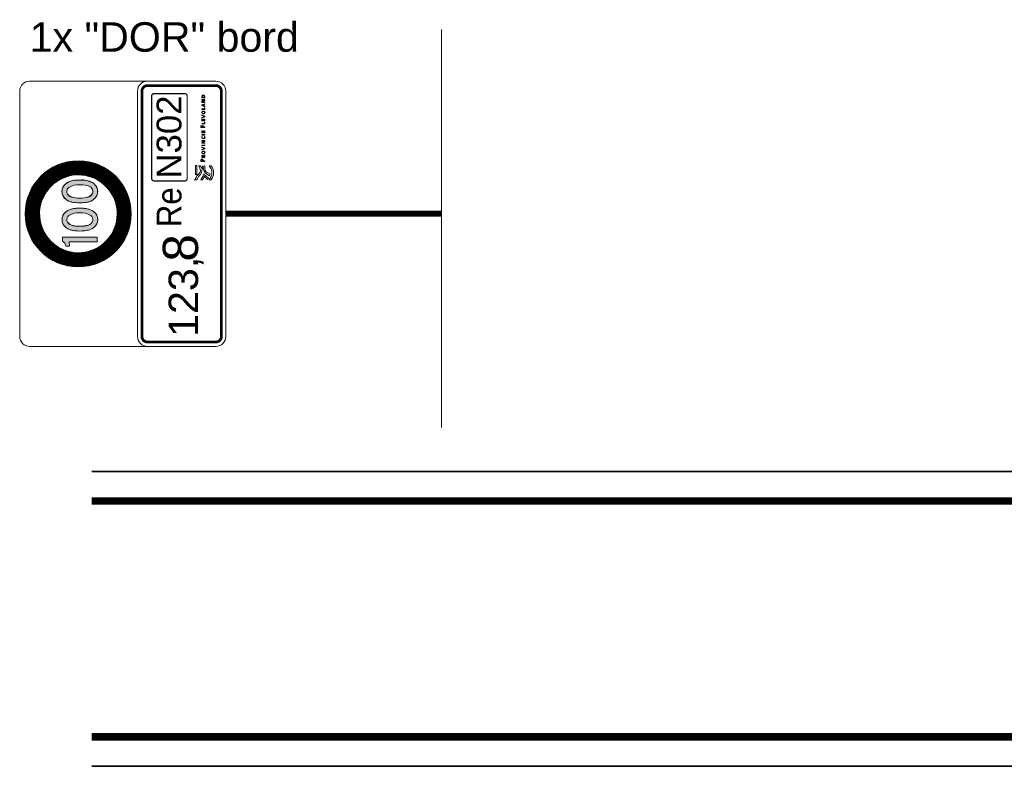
# Model space of a CAD drawing. Header units: metres. Extents: x -699 to 2316, y -1199 to 781.
# Tile 130 of 256: x -96.25 to -92.91, y -74.47 to -71.94. Entities that reach past the tile are written whole.
import ezdxf

# ---------------------------------------------------------------- set-up
doc = ezdxf.new("R2010")
doc.units = ezdxf.units.M
for name, color, linetype, lineweight in [('B-WE-VW-VERKEERSTEKEN_BORD-G', 7, 'Continuous', 18), ('N-WE-VH-KANTVERHARDING-G', 210, 'Continuous', 35), ('N-WE-VW-MARKERING_LANGS_STREEP_DOORGETROKKEN_020-G', 7, 'Continuous', 18)]:
    doc.layers.add(name, color=color, linetype=linetype, lineweight=lineweight)
doc.styles.add('ariel', font='arial.ttf')

# ---------------------------------------------------------------- blocks, each defined once
blk = doc.blocks.new('Logo_PFL_Contour_HBBORD')
at = {"layer": 'B-WE-VW-VERKEERSTEKEN_BORD-G', "color": 8, "lineweight": 5}
for points in [[(-0.06342718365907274, -0.0162602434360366), (-0.04818596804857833, -0.0162602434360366), (-0.04818596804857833, -0.01382874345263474), (-0.06342718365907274, -0.01382874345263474), (-0.06342718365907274, -0.0162602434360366)], [(-0.01421348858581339, -0.03016442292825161), (-0.01421348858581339, -0.02466804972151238), (-0.0132521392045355, -0.02466804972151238), (-0.0132521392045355, -0.03016442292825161), (-0.01421348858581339, -0.03016442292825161)], [(0.003684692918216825, -0.03016442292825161), (0.003684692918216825, -0.02466804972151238), (0.004646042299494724, -0.02466804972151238), (0.004646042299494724, -0.03016442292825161), (0.003684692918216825, -0.03016442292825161)], [(0.007635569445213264, -0.03016442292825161), (0.007635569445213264, -0.02466804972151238), (0.01074261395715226, -0.02466804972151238), (0.01074261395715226, -0.02541844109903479), (0.008596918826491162, -0.02541844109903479), (0.008596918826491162, -0.02697224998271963), (0.01063713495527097, -0.02697224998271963), (0.01063713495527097, -0.02770143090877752), (0.008596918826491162, -0.02770143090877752), (0.008596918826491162, -0.02939253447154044), (0.01074261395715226, -0.02939253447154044), (0.01074261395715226, -0.03016442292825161), (0.007635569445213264, -0.03016442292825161)], [(0.01753569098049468, -0.02383310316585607), (0.01753569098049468, -0.0261479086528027), (0.02006202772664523, -0.0261479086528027), (0.02006202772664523, -0.02692982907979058), (0.01753569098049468, -0.02692982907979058), (0.01753569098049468, -0.03016442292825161), (0.01656344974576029, -0.03016442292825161), (0.01656344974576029, -0.02302968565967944), (0.02019960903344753, -0.02302968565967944), (0.02019960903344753, -0.02383310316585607), (0.01753569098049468, -0.02383310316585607)], [(0.02257575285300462, -0.03016442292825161), (0.02257575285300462, -0.02466804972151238), (0.02353710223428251, -0.02466804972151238), (0.02353710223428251, -0.02933979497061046), (0.02550336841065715, -0.02933979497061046), (0.02550336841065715, -0.03016442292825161), (0.02257575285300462, -0.03016442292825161)], [(0.02770065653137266, -0.03016442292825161), (0.02770065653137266, -0.02466804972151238), (0.03080770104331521, -0.02466804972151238), (0.03080770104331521, -0.02541844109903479), (0.02866200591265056, -0.02541844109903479), (0.02866200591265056, -0.02697224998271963), (0.03070222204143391, -0.02697224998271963), (0.03070222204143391, -0.02770143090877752), (0.02866200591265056, -0.02770143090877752), (0.02866200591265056, -0.02939253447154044), (0.03080770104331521, -0.02939253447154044), (0.03080770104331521, -0.03016442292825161), (0.02770065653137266, -0.03016442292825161)], [(0.04725841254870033, -0.03016442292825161), (0.04725841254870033, -0.02466804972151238), (0.04821976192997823, -0.02466804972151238), (0.04821976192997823, -0.02933979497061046), (0.05018602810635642, -0.02933979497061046), (0.05018602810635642, -0.03016442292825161), (0.04725841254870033, -0.03016442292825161)], [(0.05589221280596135, -0.03016442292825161), (0.0554588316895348, -0.02901217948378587), (0.05301733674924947, -0.02901217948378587), (0.05258395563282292, -0.03016442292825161), (0.05161171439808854, -0.03016442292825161), (0.0537465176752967, -0.02466804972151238), (0.05484602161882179, -0.02466804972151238), (0.05695961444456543, -0.03016442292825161), (0.05589221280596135, -0.03016442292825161)]]:
    blk.add_lwpolyline(points, dxfattribs=at)
for points, knots in [([(-0.0621237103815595, -0.03897067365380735), (-0.06336299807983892, -0.03873523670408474), (-0.06422988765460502, -0.03844129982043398), (-0.06523806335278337, -0.03813086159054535), (-0.06523806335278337, -0.03813086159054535), (-0.06264960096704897, -0.03348679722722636), (-0.06264960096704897, -0.03348679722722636), (-0.06264960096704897, -0.03348679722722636), (-0.05968787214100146, -0.02777610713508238), (-0.05344172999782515, -0.02784243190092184), (-0.05285217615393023, -0.02784940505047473), (-0.05123874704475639, -0.02796188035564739), (-0.05123874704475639, -0.02796188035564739), (-0.05123874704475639, -0.02796188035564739), (-0.05085152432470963, -0.02519811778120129), (-0.05682556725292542, -0.02491818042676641), (-0.06182544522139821, -0.02468444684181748), (-0.06400139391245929, -0.02164250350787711), (-0.06523457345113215, -0.02043636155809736), (-0.06667619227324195, -0.01902698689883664), (-0.07078040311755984, -0.01722695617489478), (-0.07124960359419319, -0.01703857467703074), (-0.07181648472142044, -0.01682661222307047), (-0.07223074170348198, -0.01621180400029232), (-0.07223074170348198, -0.01557863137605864), (-0.07223074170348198, -0.01557863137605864), (-0.07223074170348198, -0.01207880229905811), (-0.07223074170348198, -0.01207880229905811), (-0.07223074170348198, -0.01271367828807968), (-0.07187142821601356, -0.0131236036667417), (-0.07124786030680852, -0.01339044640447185), (-0.0708580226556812, -0.01358319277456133), (-0.06550841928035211, -0.0165318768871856), (-0.06399528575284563, -0.01787577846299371), (-0.06261384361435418, -0.01910198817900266), (-0.06013701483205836, -0.0224579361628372), (-0.05643747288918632, -0.02245442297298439), (-0.05643747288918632, -0.02245442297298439), (-0.05613833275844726, -0.02245442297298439), (-0.05613833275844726, -0.02245442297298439), (-0.05442112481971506, -0.02245005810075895), (-0.05080704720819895, -0.02110961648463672), (-0.04909681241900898, -0.02022966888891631), (-0.04883430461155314, -0.02010841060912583), (-0.04833545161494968, -0.01988165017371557), (-0.04819504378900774, -0.01938192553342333), (-0.04819504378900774, -0.01938192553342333), (-0.0481932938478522, -0.02162855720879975), (-0.0481932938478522, -0.02162855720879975), (-0.0481932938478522, -0.02222505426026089), (-0.04856917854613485, -0.02229744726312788), (-0.04908547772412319, -0.02252942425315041), (-0.05005265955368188, -0.02302744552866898), (-0.0522748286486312, -0.02402423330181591), (-0.0522748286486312, -0.02402423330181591), (-0.05205941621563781, -0.02410013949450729), (-0.0519547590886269, -0.02414549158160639), (-0.0517925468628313, -0.0242187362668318), (-0.04909768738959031, -0.02554698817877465), (-0.04885872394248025, -0.02801857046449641), (-0.04885872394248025, -0.02801857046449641), (-0.04885872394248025, -0.02801857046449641), (-0.04871307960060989, -0.03016310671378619), (-0.04871307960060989, -0.03016310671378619), (-0.04871307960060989, -0.03016310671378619), (-0.05103031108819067, -0.0296790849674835), (-0.05290275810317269, -0.0296790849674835), (-0.05805787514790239, -0.0296790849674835), (-0.06040475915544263, -0.03491272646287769), (-0.06040475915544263, -0.03491272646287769), (-0.06040475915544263, -0.03491272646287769), (-0.0621237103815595, -0.03897067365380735), (-0.0621237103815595, -0.03897067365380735)], [0, 0, 0, 0, 1, 1, 1, 2, 2, 2, 3, 3, 3, 4, 4, 4, 5, 5, 5, 6, 6, 6, 7, 7, 7, 8, 8, 8, 9, 9, 9, 10, 10, 10, 11, 11, 11, 12, 12, 12, 13, 13, 13, 14, 14, 14, 15, 15, 15, 16, 16, 16, 17, 17, 17, 18, 18, 18, 19, 19, 19, 20, 20, 20, 21, 21, 21, 22, 22, 22, 23, 23, 23, 24, 24, 24, 24]), ([(-0.07168915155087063, -0.03436184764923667), (-0.07168915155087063, -0.03436184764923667), (-0.06609710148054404, -0.02903755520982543), (-0.06609710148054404, -0.02903755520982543), (-0.06609710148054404, -0.02903755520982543), (-0.06929517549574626, -0.02759767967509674), (-0.07134815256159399, -0.02682850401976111), (-0.07188450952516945, -0.02657118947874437), (-0.07222899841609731, -0.02606624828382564), (-0.07222899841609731, -0.02547757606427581), (-0.07222899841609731, -0.02547757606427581), (-0.07222899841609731, -0.02261874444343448), (-0.07222899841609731, -0.02261874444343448), (-0.07222899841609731, -0.0231995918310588), (-0.07189584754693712, -0.02361643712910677), (-0.07134204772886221, -0.02387981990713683), (-0.06716457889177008, -0.02585604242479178), (-0.06245598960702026, -0.02833725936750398), (-0.06245598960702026, -0.02833725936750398), (-0.06245598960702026, -0.02833725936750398), (-0.06933006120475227, -0.03618285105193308), (-0.06933006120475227, -0.03618285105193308), (-0.07012456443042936, -0.0356604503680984), (-0.07089551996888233, -0.03503339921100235), (-0.07168915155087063, -0.03436184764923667)], [0, 0, 0, 0, 1, 1, 1, 2, 2, 2, 3, 3, 3, 4, 4, 4, 5, 5, 5, 6, 6, 6, 7, 7, 7, 8, 8, 8, 8]), ([(-0.03934844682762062, -0.02745837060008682), (-0.03952787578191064, -0.02745837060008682), (-0.03972908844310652, -0.02745837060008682), (-0.03991940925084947, -0.0274371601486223), (-0.03991940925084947, -0.0274371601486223), (-0.03991940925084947, -0.03016442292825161), (-0.03991940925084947, -0.03016442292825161), (-0.03991940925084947, -0.03016442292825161), (-0.04089165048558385, -0.03016442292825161), (-0.04089165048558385, -0.03016442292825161), (-0.04089165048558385, -0.03016442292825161), (-0.04089165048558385, -0.02302968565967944), (-0.04089165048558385, -0.02302968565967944), (-0.04036310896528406, -0.02300876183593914), (-0.03978182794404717, -0.02298755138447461), (-0.03913691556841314, -0.02298755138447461), (-0.03749855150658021, -0.02298755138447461), (-0.03658994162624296, -0.02381189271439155), (-0.03658994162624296, -0.02508022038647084), (-0.03658994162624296, -0.02647552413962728), (-0.03773129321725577, -0.02745837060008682), (-0.03934844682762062, -0.02745837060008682)], [0, 0, 0, 0, 1, 1, 1, 2, 2, 2, 3, 3, 3, 4, 4, 4, 5, 5, 5, 6, 6, 6, 7, 7, 7, 7]), ([(-0.03924296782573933, -0.02379068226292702), (-0.03950723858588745, -0.02379068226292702), (-0.03971819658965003, -0.02379068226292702), (-0.03991940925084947, -0.02380128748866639), (-0.03991940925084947, -0.02380128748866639), (-0.03991940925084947, -0.02661281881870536), (-0.03991940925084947, -0.02661281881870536), (-0.03973940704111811, -0.02664463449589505), (-0.03953876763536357, -0.02665523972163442), (-0.03933755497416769, -0.02665523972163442), (-0.03828104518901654, -0.02664463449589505), (-0.03760460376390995, -0.02607367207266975), (-0.03760460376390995, -0.02517538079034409), (-0.03760460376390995, -0.0242876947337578), (-0.03812225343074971, -0.02379068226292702), (-0.03924296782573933, -0.02379068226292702)], [0, 0, 0, 0, 1, 1, 1, 2, 2, 2, 3, 3, 3, 4, 4, 4, 5, 5, 5, 5]), ([(-0.03152924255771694, -0.03016442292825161), (-0.03152924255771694, -0.03016442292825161), (-0.03329429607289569, -0.02780719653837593), (-0.03329429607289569, -0.02780719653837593), (-0.03329429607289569, -0.02780719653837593), (-0.03333671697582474, -0.02780719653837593), (-0.03333671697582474, -0.02780719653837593), (-0.03333671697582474, -0.02780719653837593), (-0.03333671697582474, -0.03016442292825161), (-0.03333671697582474, -0.03016442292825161), (-0.03333671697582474, -0.03016442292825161), (-0.03429806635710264, -0.03016442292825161), (-0.03429806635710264, -0.03016442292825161), (-0.03429806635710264, -0.03016442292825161), (-0.03429806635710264, -0.02466804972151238), (-0.03429806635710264, -0.02466804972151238), (-0.03393920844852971, -0.02464683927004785), (-0.03331550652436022, -0.02463623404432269), (-0.03266027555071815, -0.02463623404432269), (-0.03138134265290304, -0.02463623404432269), (-0.03064126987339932, -0.02514356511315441), (-0.03064126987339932, -0.0261160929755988), (-0.03064126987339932, -0.02704619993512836), (-0.03133892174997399, -0.0275956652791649), (-0.0322899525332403, -0.02769082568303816), (-0.03215294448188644, -0.02783901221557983), (-0.03199415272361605, -0.02805025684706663), (-0.03181472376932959, -0.0282721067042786), (-0.03181472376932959, -0.0282721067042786), (-0.03032425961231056, -0.03016442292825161), (-0.03032425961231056, -0.03016442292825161), (-0.03032425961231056, -0.03016442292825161), (-0.03152924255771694, -0.03016442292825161), (-0.03152924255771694, -0.03016442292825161)], [0, 0, 0, 0, 1, 1, 1, 2, 2, 2, 3, 3, 3, 4, 4, 4, 5, 5, 5, 6, 6, 6, 7, 7, 7, 8, 8, 8, 9, 9, 9, 10, 10, 10, 11, 11, 11, 11]), ([(-0.03278696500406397, -0.02537630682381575), (-0.03301913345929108, -0.02537630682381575), (-0.03317792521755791, -0.0253866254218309), (-0.03333671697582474, -0.02540783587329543), (-0.03333671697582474, -0.02540783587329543), (-0.03333671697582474, -0.02713075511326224), (-0.03333671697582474, -0.02713075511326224), (-0.03316760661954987, -0.02714136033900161), (-0.03295607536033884, -0.02715196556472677), (-0.03275543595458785, -0.02715196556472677), (-0.03208931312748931, -0.02715196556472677), (-0.03165593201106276, -0.02678192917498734), (-0.03165593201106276, -0.02621125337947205), (-0.03165593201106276, -0.02565089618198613), (-0.03208931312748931, -0.02537630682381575), (-0.03278696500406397, -0.02537630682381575)], [0, 0, 0, 0, 1, 1, 1, 2, 2, 2, 3, 3, 3, 4, 4, 4, 5, 5, 5, 5]), ([(-0.02586605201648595, -0.03024869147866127), (-0.02765231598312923, -0.03024869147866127), (-0.02848697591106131, -0.02909673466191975), (-0.02848697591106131, -0.02746897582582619), (-0.02848697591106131, -0.02565089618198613), (-0.02719772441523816, -0.02458349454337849), (-0.02569694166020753, -0.02458349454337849), (-0.02407978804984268, -0.02458349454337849), (-0.02304391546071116, -0.02554541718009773), (-0.02304391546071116, -0.02736321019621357), (-0.02304391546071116, -0.02920221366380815), (-0.02431252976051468, -0.03024869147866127), (-0.02586605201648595, -0.03024869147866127)], [0, 0, 0, 0, 1, 1, 1, 2, 2, 2, 3, 3, 3, 4, 4, 4, 4]), ([(-0.0257708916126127, -0.02540783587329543), (-0.02666918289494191, -0.02540783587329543), (-0.02746199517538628, -0.02609488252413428), (-0.02746199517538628, -0.0273844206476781), (-0.02746199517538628, -0.02850484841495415), (-0.02700740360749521, -0.02941374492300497), (-0.02580242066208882, -0.02941374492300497), (-0.02484049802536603, -0.02941374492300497), (-0.02407978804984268, -0.02875851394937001), (-0.02407978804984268, -0.02744776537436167), (-0.02407978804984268, -0.0261160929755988), (-0.02473501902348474, -0.02540783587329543), (-0.0257708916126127, -0.02540783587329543)], [0, 0, 0, 0, 1, 1, 1, 2, 2, 2, 3, 3, 3, 4, 4, 4, 4]), ([(-0.01835411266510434, -0.03016442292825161), (-0.01835411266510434, -0.03016442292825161), (-0.01945304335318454, -0.03016442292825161), (-0.01945304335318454, -0.03016442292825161), (-0.01945304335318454, -0.03016442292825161), (-0.0215884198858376, -0.02466804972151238), (-0.0215884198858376, -0.02466804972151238), (-0.0215884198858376, -0.02466804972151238), (-0.02052044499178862, -0.02466804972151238), (-0.02052044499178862, -0.02466804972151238), (-0.02052044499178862, -0.02466804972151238), (-0.01935788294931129, -0.02773324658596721), (-0.01935788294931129, -0.02773324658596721), (-0.01917845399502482, -0.02818755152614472), (-0.01901966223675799, -0.02866335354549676), (-0.01889297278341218, -0.02913886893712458), (-0.01889297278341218, -0.02913886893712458), (-0.01888265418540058, -0.02913886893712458), (-0.01888265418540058, -0.02913886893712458), (-0.01873475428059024, -0.02867395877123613), (-0.01858628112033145, -0.02818755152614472), (-0.01841717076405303, -0.02776477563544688), (-0.01841717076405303, -0.02776477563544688), (-0.0172018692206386, -0.02466804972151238), (-0.0172018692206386, -0.02466804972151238), (-0.0172018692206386, -0.02466804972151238), (-0.0161975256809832, -0.02466804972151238), (-0.0161975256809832, -0.02466804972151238), (-0.0161975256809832, -0.02466804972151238), (-0.01835411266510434, -0.03016442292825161), (-0.01835411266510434, -0.03016442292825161)], [0, 0, 0, 0, 1, 1, 1, 2, 2, 2, 3, 3, 3, 4, 4, 4, 5, 5, 5, 6, 6, 6, 7, 7, 7, 8, 8, 8, 9, 9, 9, 10, 10, 10, 10]), ([(-0.006690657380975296, -0.03016442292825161), (-0.006690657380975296, -0.03016442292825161), (-0.008761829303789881, -0.02694043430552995), (-0.008761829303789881, -0.02694043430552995), (-0.00898367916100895, -0.026602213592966), (-0.009206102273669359, -0.0262006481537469), (-0.009364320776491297, -0.02586242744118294), (-0.009364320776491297, -0.02586242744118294), (-0.009375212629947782, -0.02586242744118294), (-0.009375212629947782, -0.02586242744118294), (-0.009354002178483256, -0.02621125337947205), (-0.00933279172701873, -0.02658100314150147), (-0.00933279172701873, -0.02717288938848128), (-0.00933279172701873, -0.02717288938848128), (-0.00933279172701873, -0.03016442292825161), (-0.00933279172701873, -0.03016442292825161), (-0.00933279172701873, -0.03016442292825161), (-0.01026261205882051, -0.03016442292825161), (-0.01026261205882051, -0.03016442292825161), (-0.01026261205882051, -0.03016442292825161), (-0.01026261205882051, -0.02466804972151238), (-0.01026261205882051, -0.02466804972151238), (-0.01026261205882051, -0.02466804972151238), (-0.008994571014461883, -0.02466804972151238), (-0.008994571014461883, -0.02466804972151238), (-0.008994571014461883, -0.02466804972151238), (-0.006954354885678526, -0.02783901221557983), (-0.006954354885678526, -0.02783901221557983), (-0.006722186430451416, -0.02818755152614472), (-0.006500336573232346, -0.02856819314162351), (-0.006310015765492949, -0.02893794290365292), (-0.006310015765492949, -0.02893794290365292), (-0.006299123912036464, -0.02893794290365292), (-0.006299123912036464, -0.02893794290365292), (-0.006331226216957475, -0.02857879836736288), (-0.006341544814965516, -0.02798691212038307), (-0.006341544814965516, -0.02717288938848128), (-0.006341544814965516, -0.02717288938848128), (-0.006352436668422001, -0.02466804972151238), (-0.006352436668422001, -0.02466804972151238), (-0.006352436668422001, -0.02466804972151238), (-0.005411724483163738, -0.02466804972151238), (-0.005411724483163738, -0.02466804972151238), (-0.005411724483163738, -0.02466804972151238), (-0.005411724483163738, -0.03016442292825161), (-0.005411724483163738, -0.03016442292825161), (-0.005411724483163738, -0.03016442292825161), (-0.006690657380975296, -0.03016442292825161), (-0.006690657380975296, -0.03016442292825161)], [0, 0, 0, 0, 1, 1, 1, 2, 2, 2, 3, 3, 3, 4, 4, 4, 5, 5, 5, 6, 6, 6, 7, 7, 7, 8, 8, 8, 9, 9, 9, 10, 10, 10, 11, 11, 11, 12, 12, 12, 13, 13, 13, 14, 14, 14, 15, 15, 15, 16, 16, 16, 16]), ([(-0.0002558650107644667, -0.03023837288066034), (-0.002020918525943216, -0.03023837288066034), (-0.002940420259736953, -0.02921281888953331), (-0.002940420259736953, -0.02753232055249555), (-0.002940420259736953, -0.0259575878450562), (-0.002052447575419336, -0.02459409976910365), (-2.312330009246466e-05, -0.02459409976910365), (0.0003678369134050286, -0.02459409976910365), (0.0008224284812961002, -0.02464683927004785), (0.001203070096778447, -0.02475260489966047), (0.001203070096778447, -0.02475260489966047), (0.001107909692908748, -0.02560876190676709), (0.001107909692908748, -0.02560876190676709), (0.0006951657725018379, -0.02548178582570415), (0.0002829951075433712, -0.02540783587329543), (-0.0001182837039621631, -0.02540783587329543), (-0.001312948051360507, -0.02540783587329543), (-0.001915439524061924, -0.02628520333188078), (-0.001915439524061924, -0.0274371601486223), (-0.001915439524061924, -0.02870548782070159), (-0.001249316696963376, -0.02939253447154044), (-5.522560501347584e-05, -0.02939253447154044), (0.0003781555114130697, -0.02939253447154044), (0.0008327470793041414, -0.02928676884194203), (0.001170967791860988, -0.02912826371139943), (0.001170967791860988, -0.02912826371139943), (0.001255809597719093, -0.02997381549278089), (0.001255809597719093, -0.02997381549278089), (0.0008115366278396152, -0.03014321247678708), (0.0002938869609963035, -0.03023837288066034), (-0.0002558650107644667, -0.03023837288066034)], [0, 0, 0, 0, 1, 1, 1, 2, 2, 2, 3, 3, 3, 4, 4, 4, 5, 5, 5, 6, 6, 6, 7, 7, 7, 8, 8, 8, 9, 9, 9, 10, 10, 10, 10]), ([(0.03578470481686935, -0.03016442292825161), (0.03578470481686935, -0.03016442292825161), (0.0346857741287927, -0.03016442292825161), (0.0346857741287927, -0.03016442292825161), (0.0346857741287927, -0.03016442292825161), (0.03255039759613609, -0.02466804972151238), (0.03255039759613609, -0.02466804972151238), (0.03255039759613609, -0.02466804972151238), (0.03361837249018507, -0.02466804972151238), (0.03361837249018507, -0.02466804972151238), (0.03361837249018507, -0.02466804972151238), (0.0347809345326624, -0.02773324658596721), (0.0347809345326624, -0.02773324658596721), (0.03496036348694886, -0.02818755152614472), (0.03511915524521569, -0.02866335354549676), (0.03524584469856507, -0.02913886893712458), (0.03524584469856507, -0.02913886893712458), (0.03525616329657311, -0.02913886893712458), (0.03525616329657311, -0.02913886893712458), (0.03540463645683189, -0.02867395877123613), (0.03555253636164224, -0.02818755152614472), (0.03572164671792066, -0.02776477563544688), (0.03572164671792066, -0.02776477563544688), (0.03693694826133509, -0.02466804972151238), (0.03693694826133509, -0.02466804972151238), (0.03693694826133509, -0.02466804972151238), (0.03794071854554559, -0.02466804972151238), (0.03794071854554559, -0.02466804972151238), (0.03794071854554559, -0.02466804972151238), (0.03578470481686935, -0.03016442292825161), (0.03578470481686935, -0.03016442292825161)], [0, 0, 0, 0, 1, 1, 1, 2, 2, 2, 3, 3, 3, 4, 4, 4, 5, 5, 5, 6, 6, 6, 7, 7, 7, 8, 8, 8, 9, 9, 9, 10, 10, 10, 10]), ([(0.04200739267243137, -0.03024869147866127), (0.04022112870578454, -0.03024869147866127), (0.03938646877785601, -0.02909673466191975), (0.03938646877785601, -0.02746897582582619), (0.03938646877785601, -0.02565089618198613), (0.04067572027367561, -0.02458349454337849), (0.04217650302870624, -0.02458349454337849), (0.04379365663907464, -0.02458349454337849), (0.0448295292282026, -0.02554541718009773), (0.0448295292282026, -0.02736321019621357), (0.0448295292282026, -0.02920221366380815), (0.04356091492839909, -0.03024869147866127), (0.04200739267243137, -0.03024869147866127)], [0, 0, 0, 0, 1, 1, 1, 2, 2, 2, 3, 3, 3, 4, 4, 4, 4]), ([(0.04210255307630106, -0.02540783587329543), (0.04120426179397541, -0.02540783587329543), (0.04041144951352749, -0.02609488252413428), (0.04041144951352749, -0.0273844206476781), (0.04041144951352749, -0.02850484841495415), (0.04086604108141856, -0.02941374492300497), (0.04207102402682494, -0.02941374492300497), (0.04303294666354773, -0.02941374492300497), (0.04379365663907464, -0.02875851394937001), (0.04379365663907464, -0.02744776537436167), (0.04379365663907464, -0.0261160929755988), (0.04313842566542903, -0.02540783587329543), (0.04210255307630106, -0.02540783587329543)], [0, 0, 0, 0, 1, 1, 1, 2, 2, 2, 3, 3, 3, 4, 4, 4, 4]), ([(0.05454964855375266, -0.02658100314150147), (0.05443327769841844, -0.02627459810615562), (0.05432779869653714, -0.02593637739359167), (0.05424353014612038, -0.02567210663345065), (0.05424353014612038, -0.02567210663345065), (0.05423263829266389, -0.02567210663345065), (0.05423263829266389, -0.02567210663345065), (0.05416958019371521, -0.02594698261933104), (0.05406352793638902, -0.02626399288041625), (0.05394715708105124, -0.02657039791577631), (0.05394715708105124, -0.02657039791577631), (0.0532707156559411, -0.02830392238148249), (0.0532707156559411, -0.02830392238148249), (0.0532707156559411, -0.02830392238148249), (0.05521577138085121, -0.02830392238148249), (0.05521577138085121, -0.02830392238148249), (0.05521577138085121, -0.02830392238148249), (0.05454964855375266, -0.02658100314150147), (0.05454964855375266, -0.02658100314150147)], [0, 0, 0, 0, 1, 1, 1, 2, 2, 2, 3, 3, 3, 4, 4, 4, 5, 5, 5, 6, 6, 6, 6]), ([(0.06271739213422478, -0.03016442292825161), (0.06271739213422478, -0.03016442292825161), (0.0606462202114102, -0.02694043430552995), (0.0606462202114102, -0.02694043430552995), (0.06042379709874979, -0.026602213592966), (0.06020194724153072, -0.0262006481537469), (0.06004372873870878, -0.02586242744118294), (0.06004372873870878, -0.02586242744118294), (0.06003283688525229, -0.02586242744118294), (0.06003283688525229, -0.02586242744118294), (0.06005404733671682, -0.02621125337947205), (0.0600752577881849, -0.02658100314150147), (0.0600752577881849, -0.02717288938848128), (0.0600752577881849, -0.02717288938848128), (0.0600752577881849, -0.03016442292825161), (0.0600752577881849, -0.03016442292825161), (0.0600752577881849, -0.03016442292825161), (0.05914543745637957, -0.03016442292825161), (0.05914543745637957, -0.03016442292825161), (0.05914543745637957, -0.03016442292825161), (0.05914543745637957, -0.02466804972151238), (0.05914543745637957, -0.02466804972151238), (0.05914543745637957, -0.02466804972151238), (0.06041347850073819, -0.02466804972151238), (0.06041347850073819, -0.02466804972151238), (0.06041347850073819, -0.02466804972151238), (0.06245312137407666, -0.02783901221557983), (0.06245312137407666, -0.02783901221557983), (0.06268586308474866, -0.02818755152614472), (0.06290771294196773, -0.02856819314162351), (0.06309803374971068, -0.02893794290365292), (0.06309803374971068, -0.02893794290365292), (0.06310892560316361, -0.02893794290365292), (0.06310892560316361, -0.02893794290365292), (0.0630768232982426, -0.02857879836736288), (0.06306650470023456, -0.02798691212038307), (0.06306650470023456, -0.02717288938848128), (0.06306650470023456, -0.02717288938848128), (0.06305561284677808, -0.02466804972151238), (0.06305561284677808, -0.02466804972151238), (0.06305561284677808, -0.02466804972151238), (0.06399632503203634, -0.02466804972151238), (0.06399632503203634, -0.02466804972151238), (0.06399632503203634, -0.02466804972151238), (0.06399632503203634, -0.03016442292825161), (0.06399632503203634, -0.03016442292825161), (0.06399632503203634, -0.03016442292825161), (0.06271739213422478, -0.03016442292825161), (0.06271739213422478, -0.03016442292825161)], [0, 0, 0, 0, 1, 1, 1, 2, 2, 2, 3, 3, 3, 4, 4, 4, 5, 5, 5, 6, 6, 6, 7, 7, 7, 8, 8, 8, 9, 9, 9, 10, 10, 10, 11, 11, 11, 12, 12, 12, 13, 13, 13, 14, 14, 14, 15, 15, 15, 16, 16, 16, 16]), ([(0.06859096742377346, -0.03019595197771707), (0.06793573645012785, -0.03019595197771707), (0.06743872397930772, -0.03017474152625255), (0.06699502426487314, -0.03016442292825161), (0.06699502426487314, -0.03016442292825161), (0.06699502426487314, -0.02466804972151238), (0.06699502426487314, -0.02466804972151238), (0.06745993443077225, -0.02466804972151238), (0.06825274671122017, -0.02464683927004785), (0.06887587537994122, -0.02464683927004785), (0.07068334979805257, -0.02464683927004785), (0.07182470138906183, -0.02543965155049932), (0.07182470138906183, -0.02734199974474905), (0.07182470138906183, -0.0292973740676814), (0.07044028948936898, -0.03019595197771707), (0.06859096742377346, -0.03019595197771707)], [0, 0, 0, 0, 1, 1, 1, 2, 2, 2, 3, 3, 3, 4, 4, 4, 5, 5, 5, 5]), ([(0.06873886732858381, -0.02541844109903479), (0.0685061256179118, -0.02541844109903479), (0.06819943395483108, -0.02542904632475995), (0.06795637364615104, -0.02543965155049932), (0.06795637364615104, -0.02543965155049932), (0.06795637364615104, -0.02936100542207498), (0.06795637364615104, -0.02936100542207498), (0.0681254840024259, -0.02938192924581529), (0.06845338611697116, -0.02939253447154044), (0.06869644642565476, -0.02939253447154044), (0.0699438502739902, -0.02939253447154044), (0.0708100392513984, -0.02876883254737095), (0.0708100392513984, -0.02739502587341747), (0.0708100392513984, -0.02608427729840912), (0.07011296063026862, -0.02541844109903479), (0.06873886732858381, -0.02541844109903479)], [0, 0, 0, 0, 1, 1, 1, 2, 2, 2, 3, 3, 3, 4, 4, 4, 5, 5, 5, 5]), ([(-0.07214134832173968, -0.04062857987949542), (-0.06873309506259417, -0.04326155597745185), (-0.06482249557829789, -0.044837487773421), (-0.06021768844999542, -0.044837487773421), (-0.05567479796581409, -0.044837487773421), (-0.05164995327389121, -0.04323366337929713), (-0.04826350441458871, -0.04065998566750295), (-0.04826350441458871, -0.04065998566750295), (-0.04826350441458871, -0.03705550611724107), (-0.04826350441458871, -0.03705550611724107), (-0.05137785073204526, -0.04022482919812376), (-0.05541490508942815, -0.04187837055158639), (-0.06021768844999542, -0.04187837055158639), (-0.06511639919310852, -0.04187837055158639), (-0.06851506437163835, -0.04022046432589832), (-0.07214134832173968, -0.0370433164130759), (-0.07214134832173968, -0.0370433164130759), (-0.07214134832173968, -0.04062857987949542), (-0.07214134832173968, -0.04062857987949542)], [0, 0, 0, 0, 1, 1, 1, 2, 2, 2, 3, 3, 3, 4, 4, 4, 5, 5, 5, 6, 6, 6, 6])]:
    blk.add_open_spline(points, degree=3, knots=knots, dxfattribs=at)

msp = doc.modelspace()

# ---------------------------------------------------------------- hatches: boundary and pattern name
at = {"layer": 'B-WE-VW-VERKEERSTEKEN_BORD-G', "lineweight": 5}
h = msp.add_hatch(color=8, dxfattribs=at)
edge = h.paths.add_edge_path()
edge.add_arc((-96.04844356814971, -72.45223060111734), 0.1100345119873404, 253.7449995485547, 271.32966226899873, ccw=False)
edge.add_arc((-96.06792529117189, -72.52016749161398), 0.03936143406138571, 196.4732213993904, 253.28871833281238, ccw=False)
edge.add_arc((-96.07283894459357, -72.52354738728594), 0.03374168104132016, 125.6376289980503, 193.3339411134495, ccw=False)
edge.add_arc((-96.05235864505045, -72.55939706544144), 0.07493060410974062, 85.14494653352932, 122.3912119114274, ccw=False)
edge.add_arc((-96.03943112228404, -72.55937594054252), 0.0749306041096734, 57.79604159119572, 95.04230696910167, ccw=False)
edge.add_arc((-96.01906809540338, -72.5234595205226), 0.03374168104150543, 346.8533123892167, 414.54962450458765, ccw=False)
edge.add_arc((-96.02399276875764, -72.52009570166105), 0.03936143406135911, 286.8985351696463, 343.7140321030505, ccw=False)
edge.add_arc((-96.04369641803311, -72.45222284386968), 0.1100345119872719, 268.8575912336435, 286.44225395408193, ccw=False)
edge = h.paths.add_edge_path(flags=16)
edge.add_arc((-96.04844356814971, -72.45223060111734), 0.09378741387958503, 253.78819199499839, 271.5438270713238, ccw=False)
edge.add_arc((-96.06792529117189, -72.52016749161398), 0.02311433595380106, 197.6115757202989, 253.14324999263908, ccw=False)
edge.add_arc((-96.07283894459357, -72.52354738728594), 0.01749458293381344, 126.99094342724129, 191.9206802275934, ccw=False)
edge.add_arc((-96.05235864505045, -72.55939706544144), 0.05868350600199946, 83.76987864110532, 121.89537656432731, ccw=False)
edge.add_arc((-96.03943112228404, -72.55937594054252), 0.05868350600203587, 58.29187693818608, 96.41737486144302, ccw=False)
edge.add_arc((-96.01906809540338, -72.5234595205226), 0.0174945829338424, 348.266573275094, 413.19631007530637, ccw=False)
edge.add_arc((-96.02399276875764, -72.52009570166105), 0.0231143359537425, 287.0440035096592, 342.57567778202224, ccw=False)
edge.add_arc((-96.04369641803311, -72.45222284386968), 0.09378741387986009, 268.6434264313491, 286.399061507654, ccw=False)
h.paths.add_polyline_path([(-95.98516339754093, -72.61894651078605), (-95.98537730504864, -72.62290019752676), (-95.98603359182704, -72.62670489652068), (-95.98713085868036, -72.63036060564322), (-95.98866980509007, -72.63386732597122), (-95.99065043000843, -72.63722575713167), (-95.99307203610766, -72.64043449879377), (-95.99593602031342, -72.64349495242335), (-95.9992409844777, -72.64640641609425), (-96.00305285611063, -72.64906685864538), (-96.00743616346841, -72.65137424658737), (-96.01239090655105, -72.65332857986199), (-96.01791638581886, -72.65492985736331), (-96.02401399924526, -72.6561787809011), (-96.03068234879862, -72.65707464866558), (-96.03792283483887, -72.6576167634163), (-96.04573405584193, -72.65780652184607), (-96.05354585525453, -72.65764229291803), (-96.06078737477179, -72.65712384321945), (-96.06745791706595, -72.65624977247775), (-96.0735581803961, -72.65502078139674), (-96.07908746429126, -72.65343756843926), (-96.08404646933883, -72.65149943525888), (-96.08843449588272, -72.64920638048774), (-96.09225294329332, -72.64655840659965), (-96.0955646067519, -72.64365775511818), (-96.09843647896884, -72.64060667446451), (-96.10086715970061, -72.63740586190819), (-96.10285735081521, -72.63405391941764), (-96.10440635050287, -72.63055224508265), (-96.10551485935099, -72.62690014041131), (-96.10618217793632, -72.62309760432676), (-96.1064097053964, -72.6191446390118), (-96.1061950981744, -72.61519095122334), (-96.10554020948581, -72.61138695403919), (-96.10444364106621, -72.60773194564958), (-96.10290609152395, -72.60422662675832), (-96.10092686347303, -72.60086959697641), (-96.0985066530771, -72.59766295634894), (-96.09564476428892, -72.59460460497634), (-96.09234259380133, -72.59169594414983), (-96.08853281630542, -72.58903830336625), (-96.08415230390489, -72.5867330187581), (-96.07919965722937, -72.58478008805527), (-96.073675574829, -72.5831802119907), (-96.06757935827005, -72.58193268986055), (-96.06091170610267, -72.58103822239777), (-96.05367191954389, -72.5804961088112), (-96.04586069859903, -72.58030635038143), (-96.03804889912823, -72.58047057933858), (-96.0308066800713, -72.580989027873), (-96.02413544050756, -72.581861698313), (-96.01803378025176, -72.58308928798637), (-96.01250309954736, -72.5846710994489), (-96.00754199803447, -72.58660783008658), (-96.00315117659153, -72.58889878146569), (-95.99933063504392, -72.59154395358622), (-95.99601617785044, -72.5944418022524), (-95.99314221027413, -72.5974907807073), (-95.99071013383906, -72.600689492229), (-95.9887185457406, -72.60404003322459), (-95.9871681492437, -72.60754030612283), (-95.98605894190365, -72.61119171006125), (-95.98539022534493, -72.61499354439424)])
edge = h.paths.add_edge_path(flags=16)
edge.add_arc((-96.04828739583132, -72.54780163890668), 0.09378741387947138, 253.788191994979, 271.5438270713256, ccw=False)
edge.add_arc((-96.0677691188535, -72.61573852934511), 0.0231143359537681, 197.6115757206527, 253.1432499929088, ccw=False)
edge.add_arc((-96.0726827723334, -72.61911842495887), 0.01749458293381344, 126.99094342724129, 191.9206802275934, ccw=False)
edge.add_arc((-96.05220247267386, -72.65496810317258), 0.05868350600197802, 83.7698786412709, 121.89537656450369, ccw=False)
edge.add_arc((-96.03927495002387, -72.65494697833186), 0.05868350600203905, 58.291876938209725, 96.41737486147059, ccw=False)
edge.add_arc((-96.018911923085, -72.61903055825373), 0.0174945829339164, 348.2665732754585, 413.196310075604, ccw=False)
edge.add_arc((-96.02383659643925, -72.61566673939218), 0.02311433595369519, 287.04400350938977, 342.57567778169, ccw=False)
edge.add_arc((-96.04354024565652, -72.54779388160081), 0.09378741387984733, 268.64342643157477, 286.3990615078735, ccw=False)
edge = h.paths.add_edge_path()
edge.add_line((-95.98656923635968, -72.69491920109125), (-95.9865953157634, -72.6789596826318))
edge.add_line((-95.98659531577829, -72.6789596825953), (-96.1053490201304, -72.67915373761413))
edge.add_line((-96.1053490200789, -72.67915373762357), (-96.10532694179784, -72.69266472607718))
edge.add_arc((-96.11222817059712, -72.70953928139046), 0.01823122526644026, 360.11736238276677, 427.75678908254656, ccw=False)
edge.add_line((-96.09399698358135, -72.70950193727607), (-96.08094561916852, -72.70948061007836))
edge.add_line((-96.08094561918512, -72.70948061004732), (-96.08232494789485, -72.6950756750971))
edge.add_line((-96.08232494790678, -72.69507567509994), (-95.98656923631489, -72.69491920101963))

# ---------------------------------------------------------------- linework, layer by layer
at = {"layer": 'B-WE-VW-VERKEERSTEKEN_BORD-G', "color": 8, "lineweight": 5, "flags": 128}
for points in [[(-96.21631491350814, -72.14930229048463, 0.4142135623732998), (-96.25017558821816, -72.18316296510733), (-96.25017558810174, -73.01544161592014, 0.4142135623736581), (-96.21631491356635, -73.04930229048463), (-95.81631491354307, -73.04930229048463, -0.4142135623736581), (-95.85017558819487, -73.01544161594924), (-95.85017558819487, -72.18316296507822, -0.4142135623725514), (-95.81631491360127, -72.14930229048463)], [(-95.99949800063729, -72.4959729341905, -0.3042823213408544), (-95.98621075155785, -72.53113389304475, -0.2531108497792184), (-96.01255127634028, -72.55775754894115, -0.07687848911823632), (-96.04589022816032, -72.56223548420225, -0.07687848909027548), (-96.07924363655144, -72.55786653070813, -0.2531108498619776), (-96.10567103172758, -72.53132910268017, -0.3042823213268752), (-96.09249876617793, -72.4961249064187, -0.1639635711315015), (-96.04601687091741, -72.4847353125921, -0.1639635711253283)], [(-96.04589022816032, -72.56223548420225, -0.07687848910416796), (-96.07924363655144, -72.55786653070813, -0.2531108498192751), (-96.10567103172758, -72.53132910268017, -0.3042823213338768), (-96.09249876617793, -72.4961249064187, -0.1639635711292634), (-96.04601687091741, -72.4847353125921, -0.1639635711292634), (-95.99949800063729, -72.4959729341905, -0.3042823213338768), (-95.98621075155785, -72.53113389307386, -0.2531108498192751), (-96.01255127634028, -72.55775754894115, -0.07687848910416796)], [(-96.00858752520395, -72.50945173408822, -0.2911408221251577), (-96.00193907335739, -72.52701719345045, -0.2550985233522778), (-96.01788096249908, -72.54238736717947, -0.0757774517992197), (-96.04591678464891, -72.54598397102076, -0.07577745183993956), (-96.07396421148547, -72.54247901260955, -0.2550985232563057), (-96.08995624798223, -72.52716102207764, -0.2911408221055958), (-96.0833652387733, -72.5095739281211, -0.1679055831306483), (-96.04599019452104, -72.5010601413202, -0.1679055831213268)], [(-96.04591678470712, -72.54598397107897, -0.07762894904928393), (-96.07462798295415, -72.54228866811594, -0.2471586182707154), (-96.08995624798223, -72.52716102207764, -0.291140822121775), (-96.0833652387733, -72.5095739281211, -0.1679055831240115), (-96.04599019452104, -72.5010601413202, -0.1679055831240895), (-96.00858752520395, -72.50945173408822, -0.2911408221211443), (-96.00193907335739, -72.52701719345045, -0.2471586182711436), (-96.01721781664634, -72.54219485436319, -0.07762894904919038)], [(-95.9993418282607, -72.59154397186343, -0.3042823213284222), (-95.98605457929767, -72.6267049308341, -0.2531108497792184), (-96.0123951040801, -72.6533285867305, -0.07687848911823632), (-96.04573405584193, -72.65780652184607, -0.07687848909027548), (-96.07908746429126, -72.65343756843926, -0.2531108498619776), (-96.10551485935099, -72.62690014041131, -0.3042823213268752), (-96.09234259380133, -72.59169594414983, -0.1639635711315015), (-96.04586069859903, -72.58030635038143, -0.1639635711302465)], [(-96.04573405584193, -72.65780652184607, -0.07687848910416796), (-96.07908746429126, -72.65343756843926, -0.2531108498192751), (-96.10551485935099, -72.62690014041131, -0.3042823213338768), (-96.09234259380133, -72.59169594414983, -0.1639635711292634), (-96.04586069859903, -72.58030635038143, -0.1639635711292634), (-95.9993418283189, -72.59154397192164, -0.3042823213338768), (-95.98605457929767, -72.6267049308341, -0.2531108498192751), (-96.0123951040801, -72.6533285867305, -0.07687848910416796)], [(-96.00843135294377, -72.60502277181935, -0.2911408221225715), (-96.00178290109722, -72.62258823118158, -0.2550985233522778), (-96.0177247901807, -72.6379584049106, -0.0757774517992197), (-96.04576061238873, -72.6415550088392, -0.07577745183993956), (-96.07380803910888, -72.63805005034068, -0.2550985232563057), (-96.08980007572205, -72.62273205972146, -0.2911408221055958), (-96.08320906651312, -72.60514496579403, -0.1679055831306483), (-96.04583402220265, -72.59663117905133, -0.1679055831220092)], [(-96.04576061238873, -72.6415550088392, -0.07762894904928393), (-96.07447181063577, -72.63785970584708, -0.2471586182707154), (-96.08980007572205, -72.62273205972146, -0.291140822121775), (-96.08320906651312, -72.60514496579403, -0.1679055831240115), (-96.04583402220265, -72.59663117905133, -0.1679055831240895), (-96.00843135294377, -72.60502277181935, -0.2911408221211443), (-96.00178290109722, -72.62258823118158, -0.2471586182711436), (-96.01706164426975, -72.63776589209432, -0.07762894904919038)], [(-95.98659531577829, -72.6789596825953), (-95.98656923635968, -72.69491920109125), (-96.08232494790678, -72.69507567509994), (-96.08094561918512, -72.70948061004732), (-96.09399698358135, -72.70950193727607, 0.3040111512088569), (-96.1053269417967, -72.69266472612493), (-96.1053490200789, -72.67915373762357)], [(-95.98656923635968, -72.69491920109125), (-95.98659531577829, -72.6789596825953), (-96.1053490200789, -72.67915373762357), (-96.1053269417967, -72.69266472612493, -0.3040111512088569), (-96.09399698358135, -72.70950193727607), (-96.08094561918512, -72.70948061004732), (-96.08232494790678, -72.69507567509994)]]:
    msp.add_lwpolyline(points, format="xyb", close=True, dxfattribs=at)
at = {"layer": 'B-WE-VW-VERKEERSTEKEN_BORD-G', "color": 8, "lineweight": 5}
msp.add_lwpolyline([(-95.81631491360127, -72.14930229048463, 0.4142135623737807), (-95.85017558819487, -72.18316296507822), (-95.85017558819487, -73.01544161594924, 0.4142135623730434), (-95.81631491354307, -73.04930229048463), (-95.5840362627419, -73.04930229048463, 0.4142135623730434), (-95.55017558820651, -73.01544161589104), (-95.5501755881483, -72.18316296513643, 0.4142135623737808), (-95.5840362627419, -72.14930229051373)], format="xyb", close=True, dxfattribs=at)
for points, const_width in [([(-95.56517558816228, -73.01544161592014), (-95.56517558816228, -72.18316296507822, 0.414213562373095), (-95.58403626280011, -72.1643022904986), (-95.81631491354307, -72.1643022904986, 0.4142135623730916), (-95.8351755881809, -72.18316296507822), (-95.8351755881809, -73.01544161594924, 0.414213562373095), (-95.81631491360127, -73.03430229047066), (-95.58403626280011, -73.03430229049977, 0.4142135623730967)], 0.009430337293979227), ([(-95.68133069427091, -72.47935634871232), (-95.68133069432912, -72.19995439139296, 0.414213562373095), (-95.68976551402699, -72.19151957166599), (-95.79364454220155, -72.19151957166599, 0.4142135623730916), (-95.80207936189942, -72.19995439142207), (-95.80207936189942, -72.47935634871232, 0.414213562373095), (-95.79364454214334, -72.48779116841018), (-95.68976551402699, -72.48779116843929, 0.4142135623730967)], 0.004217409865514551)]:
    msp.add_lwpolyline(points, format="xyb", close=True, dxfattribs=dict(at, const_width=const_width))
at = {"layer": 'B-WE-VW-VERKEERSTEKEN_BORD-G', "color": 8, "lineweight": 5, "const_width": 0.0478, "flags": 128}
msp.add_lwpolyline([(-96.02586414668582, -72.75340655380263, -1.073594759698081), (-96.05244765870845, -72.44330867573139, -0.924711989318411), (-96.02586414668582, -72.75340655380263, -0.924711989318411)], format="xyb", dxfattribs=at)
at = {"layer": 'B-WE-VW-VERKEERSTEKEN_BORD-G', "color": 8, "lineweight": 5, "flags": 128}
msp.add_lwpolyline([(-96.02982647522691, -72.72980974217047, -1.074112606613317), (-96.05233595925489, -72.46723558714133, -0.9251580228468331), (-96.02982647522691, -72.72980974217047, -0.6819991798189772)], format="xyb", dxfattribs=at)
for points in [[(-95.9853195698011, -72.52337547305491), (-95.98553347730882, -72.52732915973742), (-95.98618976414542, -72.53113385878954), (-95.98728703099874, -72.53478956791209), (-95.98882597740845, -72.53829628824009), (-95.99080660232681, -72.54165471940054), (-95.99322820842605, -72.54486346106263), (-95.9960921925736, -72.54792391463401), (-95.99939715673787, -72.55083537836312), (-96.00320902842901, -72.55349582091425), (-96.0075923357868, -72.55580320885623), (-96.01254707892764, -72.55775754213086), (-96.01807255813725, -72.55935881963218), (-96.02417017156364, -72.56060774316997), (-96.030838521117, -72.56150361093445), (-96.03807900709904, -72.56204572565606), (-96.04589022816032, -72.56223548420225), (-96.05370202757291, -72.5620712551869), (-96.06094354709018, -72.56155280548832), (-96.06761408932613, -72.56067873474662), (-96.07371435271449, -72.55944974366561), (-96.07924363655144, -72.55786653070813), (-96.084202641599, -72.55592839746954), (-96.0885906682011, -72.5536353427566), (-96.0924091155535, -72.55098736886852), (-96.09572077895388, -72.54808671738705), (-96.09859265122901, -72.54503563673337), (-96.10102333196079, -72.54183482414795), (-96.1030135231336, -72.5384828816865), (-96.10456252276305, -72.53498120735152), (-96.10567103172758, -72.53132910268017), (-96.1063383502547, -72.52752656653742), (-96.10656587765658, -72.52357360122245), (-96.10635127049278, -72.519619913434), (-96.10569638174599, -72.51581591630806), (-96.1045998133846, -72.51216090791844), (-96.10306226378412, -72.50865558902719), (-96.10108303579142, -72.50529855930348), (-96.09866282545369, -72.50209191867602), (-96.0958009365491, -72.499033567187), (-96.09249876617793, -72.4961249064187), (-96.0886889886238, -72.49346726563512), (-96.08430847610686, -72.49116198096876), (-96.07935582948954, -72.48920905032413), (-96.07383174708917, -72.48760917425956), (-96.06773553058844, -72.48636165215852), (-96.06106787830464, -72.48546718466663), (-96.05382809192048, -72.48492507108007), (-96.04601687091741, -72.4847353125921), (-96.03820507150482, -72.48489954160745), (-96.03096285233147, -72.48541799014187), (-96.02429161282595, -72.48629066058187), (-96.01818995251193, -72.48751825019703), (-96.01265927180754, -72.48910006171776), (-96.00769817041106, -72.49103679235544), (-96.0033073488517, -72.49332774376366), (-95.9994868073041, -72.4959729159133), (-95.99617235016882, -72.49887076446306), (-95.99329838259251, -72.50191974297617), (-95.99086630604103, -72.50511845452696), (-95.98887471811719, -72.50846899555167), (-95.98732432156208, -72.5119692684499), (-95.98621511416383, -72.51562067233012), (-95.9855463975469, -72.5194225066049), (-95.9853195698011, -72.52337547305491)], [(-95.98516339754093, -72.61894651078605), (-95.98537730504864, -72.62290019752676), (-95.98603359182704, -72.62670489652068), (-95.98713085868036, -72.63036060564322), (-95.98866980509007, -72.63386732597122), (-95.99065043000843, -72.63722575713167), (-95.99307203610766, -72.64043449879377), (-95.99593602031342, -72.64349495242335), (-95.9992409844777, -72.64640641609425), (-96.00305285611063, -72.64906685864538), (-96.00743616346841, -72.65137424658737), (-96.01239090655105, -72.65332857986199), (-96.01791638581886, -72.65492985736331), (-96.02401399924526, -72.6561787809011), (-96.03068234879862, -72.65707464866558), (-96.03792283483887, -72.6576167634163), (-96.04573405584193, -72.65780652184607), (-96.05354585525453, -72.65764229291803), (-96.06078737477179, -72.65712384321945), (-96.06745791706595, -72.65624977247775), (-96.0735581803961, -72.65502078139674), (-96.07908746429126, -72.65343756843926), (-96.08404646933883, -72.65149943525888), (-96.08843449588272, -72.64920638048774), (-96.09225294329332, -72.64655840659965), (-96.0955646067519, -72.64365775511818), (-96.09843647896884, -72.64060667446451), (-96.10086715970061, -72.63740586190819), (-96.10285735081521, -72.63405391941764), (-96.10440635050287, -72.63055224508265), (-96.10551485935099, -72.62690014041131), (-96.10618217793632, -72.62309760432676), (-96.1064097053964, -72.6191446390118), (-96.1061950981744, -72.61519095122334), (-96.10554020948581, -72.61138695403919), (-96.10444364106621, -72.60773194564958), (-96.10290609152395, -72.60422662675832), (-96.10092686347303, -72.60086959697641), (-96.0985066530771, -72.59766295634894), (-96.09564476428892, -72.59460460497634), (-96.09234259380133, -72.59169594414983), (-96.08853281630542, -72.58903830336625), (-96.08415230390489, -72.5867330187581), (-96.07919965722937, -72.58478008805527), (-96.073675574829, -72.5831802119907), (-96.06757935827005, -72.58193268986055), (-96.06091170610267, -72.58103822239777), (-96.05367191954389, -72.5804961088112), (-96.04586069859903, -72.58030635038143), (-96.03804889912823, -72.58047057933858), (-96.0308066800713, -72.580989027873), (-96.02413544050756, -72.581861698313), (-96.01803378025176, -72.58308928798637), (-96.01250309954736, -72.5846710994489), (-96.00754199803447, -72.58660783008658), (-96.00315117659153, -72.58889878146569), (-95.99933063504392, -72.59154395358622), (-95.99601617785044, -72.5944418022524), (-95.99314221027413, -72.5974907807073), (-95.99071013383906, -72.600689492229), (-95.9887185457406, -72.60404003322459), (-95.9871681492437, -72.60754030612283), (-95.98605894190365, -72.61119171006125), (-95.98539022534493, -72.61499354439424), (-95.98516339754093, -72.61894651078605)]]:
    msp.add_lwpolyline(points, close=True, dxfattribs=at)
at = {"layer": 'B-WE-VW-VERKEERSTEKEN_BORD-G', "color": 8, "lineweight": 5, "const_width": 0.02}
msp.add_lwpolyline([(-95.5501755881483, -72.59930229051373), (-94.81727998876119, -72.59930229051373)], dxfattribs=at)
at = {"layer": 'B-WE-VW-VERKEERSTEKEN_BORD-G', "color": 8, "lineweight": 5}
msp.add_circle((-96.05130443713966, -72.59939906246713), 0.1799999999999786, dxfattribs=at)
at = {"layer": 'N-WE-VH-KANTVERHARDING-G', "color": 8, "lineweight": 5}
msp.add_line((-94.8172799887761, -73.32430228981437), (-94.8172799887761, -71.97430228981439), dxfattribs=at)
at = {"layer": 'N-WE-VH-KANTVERHARDING-G', "flags": 128}
for points in [[(-96.00524358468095, -73.47430229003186), (-73.73754350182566, -73.47430228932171)], [(-96.00524358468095, -74.47430228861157), (-73.73754350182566, -74.47430228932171)]]:
    msp.add_lwpolyline(points, dxfattribs=at)
at = {"layer": 'N-WE-VW-MARKERING_LANGS_STREEP_DOORGETROKKEN_020-G', "color": 253, "linetype": 'Continuous', "const_width": 0.025, "flags": 128}
for points in [[(-96.00524358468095, -73.57430229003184), (-73.73754350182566, -73.5743022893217)], [(-96.00524358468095, -74.37430228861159), (-73.73754350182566, -74.37430228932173)]]:
    msp.add_lwpolyline(points, dxfattribs=at)

# ---------------------------------------------------------------- block references
at = {"xscale": 2, "yscale": 2, "zscale": 2, "rotation": 89.99999999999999}
msp.add_blockref('Logo_PFL_Contour_HBBORD', (-95.68133069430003, -72.33965537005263), dxfattribs=at)

# ---------------------------------------------------------------- texts
at = {"layer": 'B-WE-VW-VERKEERSTEKEN_BORD-G', "color": 8, "lineweight": 5, "style": 'ariel'}
msp.add_text('1x "DOR" bord', height=0.1, dxfattribs=at).set_placement((-96.21631491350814, -72.04930229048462))
for s, height, p in [('N302', 0.08434819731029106, (-95.70086152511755, -72.47971503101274)), ('8', 0.12, (-95.64447245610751, -72.76163534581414)), ('123,', 0.1, (-95.64447245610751, -73.01702681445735))]:
    msp.add_text(s, height=height, rotation=90, dxfattribs=at).set_placement(p)
at = {"layer": 'B-WE-VW-VERKEERSTEKEN_BORD-G', "color": 8, "lineweight": 5, "style": 'ariel', "width": 0.9}
msp.add_text('Re', height=0.08434819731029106, rotation=90, dxfattribs=at).set_placement((-95.70086152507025, -72.64516777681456))

doc.saveas('drawing.dxf')
